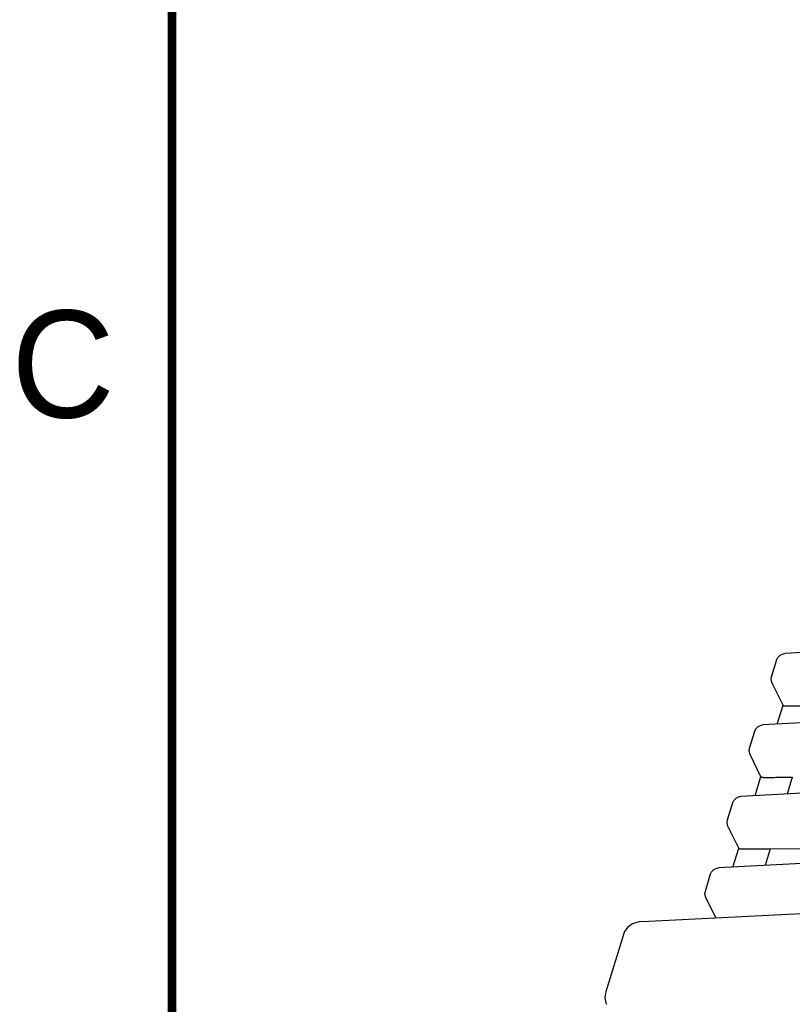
# Model space of a CAD drawing. Header units: inches. Extents: x 0 to 22, y 0 to 17.
# Tile 12 of 36: x 0.1 to 1.9, y 9.3 to 11.6. Entities that reach past the tile are written whole.
import ezdxf

# ---------------------------------------------------------------- set-up
doc = ezdxf.new("R2010")
doc.units = ezdxf.units.IN
doc.header["$LTSCALE"] = 1.21
doc.header["$MEASUREMENT"] = 0
doc.layers.get('0').update_dxf_attribs({"linetype": 'CONTINUOUS'})
doc.styles.get("Standard").update_dxf_attribs({"font": 'txt', "width": 0.8})

msp = doc.modelspace()

# ---------------------------------------------------------------- linework, layer by layer
at = {"color": 7, "linetype": 'CONTINUOUS'}
for p, q in [((2.1752, 10.0875), (1.9298, 10.0744)), ((1.8993, 10.0201), (1.9117, 10.0604)), ((1.9259, 9.9535), (1.9004, 10.0054)), ((1.9121, 9.9094), (1.9259, 9.9538)), ((2.1236, 9.9207), (1.8782, 9.9076)), ((1.8477, 9.8533), (1.8602, 9.8935)), ((1.8743, 9.7867), (1.8489, 9.8386)), ((1.8606, 9.7425), (1.8743, 9.787)), ((1.9475, 9.7857), (1.9354, 9.7465)), ((2.0693, 9.7537), (1.8266, 9.7407)), ((1.7962, 9.6864), (1.8086, 9.7267)), ((1.8228, 9.6198), (1.7973, 9.6717)), ((1.809, 9.5757), (1.8227, 9.6201)), ((1.896, 9.6188), (1.8839, 9.5797)), ((1.896, 9.6188), (2.0253, 9.6196)), ((2.0023, 9.586), (1.7751, 9.5739)), ((1.7446, 9.5196), (1.757, 9.5598)), ((1.769, 9.4576), (1.7458, 9.5049)), ((1.5969, 9.4488), (2.2723, 9.4832)), ((1.5969, 9.4488), (1.5891, 9.448)), ((1.5546, 9.4213), (1.5116, 9.2821))]:
    msp.add_line(p, q, dxfattribs=at)
at = {"color": 7, "linetype": 'CONTINUOUS', "const_width": 0.02}
msp.add_lwpolyline([(0.5, 16.5), (0.5, 0.5)], dxfattribs=at)
at = {"color": 7, "linetype": 'CONTINUOUS'}
for points in [[(1.9117, 10.0603), (1.914, 10.0652), (1.9193, 10.0708)], [(1.9193, 10.0708), (1.9264, 10.074), (1.9297, 10.0744)], [(1.9004, 10.0054), (1.8984, 10.0131), (1.8993, 10.0201)], [(1.8677, 9.9039), (1.8748, 9.9071), (1.8782, 9.9076)], [(1.8602, 9.8935), (1.8624, 9.8984), (1.8677, 9.9039)], [(1.8489, 9.8386), (1.8469, 9.8463), (1.8477, 9.8533)], [(1.8086, 9.7266), (1.8109, 9.7315), (1.8162, 9.7371)], [(1.8162, 9.7371), (1.8233, 9.7403), (1.8266, 9.7407)], [(1.7973, 9.6717), (1.7953, 9.6794), (1.7962, 9.6864)], [(1.757, 9.5598), (1.7593, 9.5647), (1.7646, 9.5702)], [(1.7646, 9.5702), (1.7717, 9.5734), (1.7751, 9.5739)], [(1.7458, 9.5049), (1.7437, 9.5126), (1.7446, 9.5196)], [(1.5891, 9.448), (1.5749, 9.4436), (1.5636, 9.4359), (1.5561, 9.4252), (1.5546, 9.4213)], [(1.5116, 9.282), (1.5101, 9.2708), (1.5127, 9.2589), (1.5141, 9.2557)]]:
    msp.add_lwpolyline(points, dxfattribs=at)
for points, knots in [([(1.9259, 9.9535), (1.9259, 9.9535), (1.926, 9.9534), (1.9263, 9.9532), (1.9268, 9.953), (1.9274, 9.9528), (1.9281, 9.9526), (1.929, 9.9525), (1.9299, 9.9524), (1.931, 9.9523), (1.9321, 9.9522), (1.9332, 9.9522), (1.9344, 9.9521), (1.9353, 9.9521), (1.9357, 9.9521)], [0, 0, 0, 0, 0.011476, 0.049955, 0.101656, 0.166321, 0.24292, 0.329738, 0.425159, 0.528439, 0.638472, 0.752924, 0.86844, 1, 1, 1, 1]), ([(1.9354, 9.9521), (1.9383, 9.9521), (1.9441, 9.9522), (1.9525, 9.9522), (1.9605, 9.9523), (1.9684, 9.9523), (1.9761, 9.9524), (1.9838, 9.9524), (1.9914, 9.9525), (1.9965, 9.9525), (1.9991, 9.9525)], [0, 0, 0, 0, 0.138925, 0.269759, 0.396096, 0.519096, 0.639803, 0.759363, 0.879017, 1, 1, 1, 1]), ([(1.8743, 9.7867), (1.8743, 9.7867), (1.8744, 9.7865), (1.8747, 9.7863), (1.8752, 9.7861), (1.8758, 9.7859), (1.8765, 9.7858), (1.8773, 9.7857), (1.8783, 9.7855), (1.8793, 9.7855), (1.8804, 9.7854), (1.8815, 9.7853), (1.8827, 9.7853), (1.8834, 9.7853), (1.8838, 9.7853)], [0, 0, 0, 0, 0.010006, 0.048531, 0.100381, 0.165361, 0.242526, 0.330225, 0.426905, 0.531744, 0.643262, 0.760439, 0.885268, 1, 1, 1, 1]), ([(1.8838, 9.7853), (1.8868, 9.7853), (1.8925, 9.7853), (1.9009, 9.7854), (1.909, 9.7854), (1.9168, 9.7855), (1.9246, 9.7855), (1.9322, 9.7856), (1.9398, 9.7856), (1.945, 9.7856), (1.9475, 9.7857)], [0, 0, 0, 0, 0.138925, 0.269759, 0.396096, 0.519096, 0.639803, 0.759363, 0.879017, 1, 1, 1, 1]), ([(1.8228, 9.6198), (1.8228, 9.6198), (1.8229, 9.6197), (1.8232, 9.6195), (1.8236, 9.6193), (1.8243, 9.6191), (1.825, 9.6189), (1.8259, 9.6188), (1.8268, 9.6187), (1.8279, 9.6186), (1.829, 9.6185), (1.8301, 9.6185), (1.8313, 9.6184), (1.8321, 9.6184), (1.8326, 9.6184)], [0, 0, 0, 0, 0.011476, 0.049955, 0.101656, 0.166321, 0.24292, 0.329738, 0.425159, 0.528439, 0.638472, 0.752924, 0.86844, 1, 1, 1, 1]), ([(1.8323, 9.6184), (1.8352, 9.6184), (1.8409, 9.6185), (1.8493, 9.6185), (1.8574, 9.6186), (1.8653, 9.6186), (1.873, 9.6187), (1.8806, 9.6187), (1.8883, 9.6188), (1.8934, 9.6188), (1.896, 9.6188)], [0, 0, 0, 0, 0.138925, 0.269759, 0.396096, 0.519096, 0.639803, 0.759363, 0.879017, 1, 1, 1, 1])]:
    msp.add_open_spline(points, degree=3, knots=knots, dxfattribs=at)

# ---------------------------------------------------------------- texts
at = {"color": 2, "linetype": 'CONTINUOUS'}
msp.add_text('C', height=0.25, dxfattribs=at).set_placement((0.125, 10.625))

doc.saveas('drawing.dxf')
